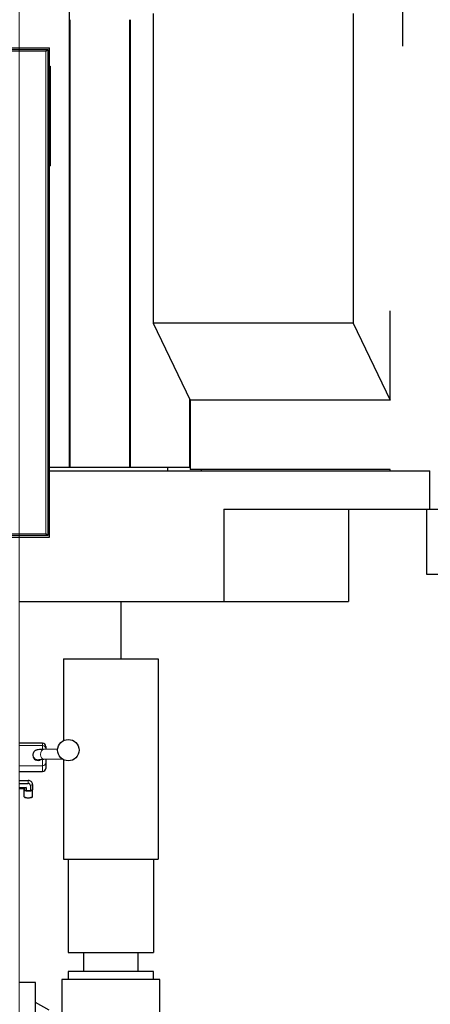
# Model space of a CAD drawing. Header units: inches. Extents: x 0 to 23760, y -13 to 16800.
# Tile 117 of 209: x 6634 to 7305, y 12832 to 14442. Entities that reach past the tile are written whole.
import ezdxf

# ---------------------------------------------------------------- set-up
doc = ezdxf.new("R2010")
doc.units = ezdxf.units.IN
doc.layers.add('254', color=7, linetype='Continuous', true_color=0xffffff)
doc.styles.add('latin_extended', font='simplex.shx')
doc.dimstyles.get("Standard").update_dxf_attribs({"dimtxt": 0.18, "dimasz": 0.18, "dimexe": 0.18, "dimexo": 0.0625, "dimgap": 0.09, "dimtad": 0, "dimtih": 1, "dimtoh": 1, "dimdec": 4, "dimzin": 0, "dimdsep": 46, "dimtxsty": 'Standard', "dimcen": 0.09, "dimadec": 0, "dimazin": 0, "dimtfac": 1, "dimtdec": 4, "dimtofl": 0, "dimtmove": 0, "dimatfit": 3, "dimfxl": 1, "dimtolj": 1, "dimtzin": 0, "dimarcsym": 0})

# ---------------------------------------------------------------- blocks, each defined once
blk = doc.blocks.new('_U1')
at = {"layer": '254', "color": 3, "linetype": 'Continuous', "lineweight": 13, "transparency": 16777216}
for p, q in [((8620.9, 13356.7), (8620.9, 9861.1)), ((1501.2, 11620.7), (1501.2, 9861.1)), ((1641.2, 9901.1), (8480.9, 9901.1))]:
    blk.add_line(p, q, dxfattribs=at)
at = {"layer": '254', "color": 3, "transparency": 16777216}
for points in [[(1641.2, 9924.5), (1641.2, 9877.8), (1501.2, 9901.1)], [(8480.9, 9877.8), (8480.9, 9924.5), (8620.9, 9901.1)]]:
    blk.add_solid(points, dxfattribs=at)
at = {"layer": 'Defpoints', "color": 0, "transparency": 16777216}
for p in [(8620.9, 13396.7), (1501.2, 11660.7), (8620.9, 9901.1)]:
    blk.add_point(p, dxfattribs=at)
at = {"layer": '254', "color": 2, "lineweight": 13, "transparency": 16777216, "insert": (4827.7, 10111.1), "char_height": 140, "attachment_point": 1, "style": 'latin_extended'}
blk.add_mtext('\\A1;7120', dxfattribs=at)
blk = doc.blocks.new('_U2')
at = {"layer": '254', "color": 3, "linetype": 'Continuous', "lineweight": 13, "transparency": 16777216}
for p, q in [((6632.8, 12012.1), (6632.8, 15144.7)), ((7269.7, 14744.7), (7269.7, 15144.7)), ((6772.8, 15104.7), (7129.7, 15104.7))]:
    blk.add_line(p, q, dxfattribs=at)
at = {"layer": '254', "color": 3, "transparency": 16777216}
for points in [[(6772.8, 15128), (6772.8, 15081.3), (6632.8, 15104.7)], [(7129.7, 15081.3), (7129.7, 15128), (7269.7, 15104.7)]]:
    blk.add_solid(points, dxfattribs=at)
at = {"layer": 'Defpoints', "color": 0, "transparency": 16777216}
for p in [(7269.7, 15104.7), (7269.7, 14704.7), (6632.8, 11972.1)]:
    blk.add_point(p, dxfattribs=at)
at = {"layer": '254', "color": 2, "lineweight": 13, "transparency": 16777216, "insert": (6771.3, 15314.7), "char_height": 140, "attachment_point": 1, "style": 'latin_extended'}
blk.add_mtext('\\A1;637', dxfattribs=at)
blk = doc.blocks.new('_U10')
at = {"layer": '254', "color": 3, "linetype": 'Continuous', "lineweight": 13, "transparency": 16777216}
for p, q in [((5262.1, 12837), (5262.1, 13673.7)), ((4811.8, 12837), (5302.1, 12837)), ((5262.1, 12697), (5262.1, 12328.7)), ((6892.8, 12188.7), (5222.1, 12188.7))]:
    blk.add_line(p, q, dxfattribs=at)
at = {"layer": '254', "color": 3, "transparency": 16777216}
for points in [[(5285.5, 12697), (5238.8, 12697), (5262.1, 12837)], [(5238.8, 12328.7), (5285.5, 12328.7), (5262.1, 12188.7)]]:
    blk.add_solid(points, dxfattribs=at)
at = {"layer": 'Defpoints', "color": 0, "transparency": 16777216}
for p in [(4771.8, 12837), (5262.1, 12188.7), (6932.8, 12188.7)]:
    blk.add_point(p, dxfattribs=at)
at = {"layer": '254', "color": 2, "lineweight": 13, "transparency": 16777216, "insert": (5052.1, 13243.7), "char_height": 140, "attachment_point": 1, "rotation": 90, "style": 'latin_extended'}
blk.add_mtext('\\A1;\\C2;650', dxfattribs=at)

msp = doc.modelspace()

# ---------------------------------------------------------------- linework, layer by layer
at = {"layer": '254', "color": 2, "linetype": 'Continuous', "lineweight": 25}
for p, q in [((7259.855, 14646.884), (7259.855, 14398.87)), ((6715.455, 13709.655), (6715.455, 14455.655)), ((6716.316, 13709.655), (6716.316, 14442.146)), ((6813.785, 13709.655), (6813.785, 14442.146)), ((6852.015, 14452.528), (6852.015, 13945.982)), ((7178.857, 14452.528), (7178.857, 13945.982)), ((6182.308, 14396.156), (6682.308, 14396.156)), ((6184.808, 14393.656), (6679.808, 14393.656)), ((6676.808, 14390.656), (6679.808, 14393.656)), ((6679.808, 14393.656), (6679.808, 13598.656)), ((6682.308, 13596.156), (6682.308, 14396.156)), ((6682.308, 14366.124), (6683.808, 14366.124)), ((6683.808, 14366.124), (6683.808, 14203.124)), ((6682.308, 14203.124), (6683.808, 14203.124)), ((7239.544, 13819.888), (7239.544, 13965.842)), ((6852.015, 13945.982), (6912.703, 13819.888)), ((7178.857, 13945.982), (6852.015, 13945.982)), ((7178.857, 13945.982), (7239.544, 13819.888)), ((6912.083, 13709.655), (6912.083, 13821.185)), ((6912.703, 13819.888), (6912.703, 13706.665)), ((7239.544, 13819.888), (6912.703, 13819.888)), ((6715.455, 13709.655), (6682.306, 13709.655)), ((6682.313, 13704.665), (7304.629, 13704.665)), ((6716.316, 13709.655), (6715.455, 13709.655)), ((6813.358, 13709.655), (6716.316, 13709.655)), ((6813.785, 13709.655), (6813.358, 13709.655)), ((6814.851, 13709.655), (6813.785, 13709.655)), ((6912.083, 13709.655), (6814.851, 13709.655)), ((6875.224, 13709.656), (6875.224, 13704.665)), ((6912.703, 13709.655), (6912.083, 13709.655)), ((7239.544, 13706.665), (6912.703, 13706.665)), ((6930.721, 13706.665), (6930.721, 13704.665)), ((7239.544, 13704.665), (7239.544, 13706.665)), ((7304.629, 13641.665), (7304.629, 13704.665)), ((6967.476, 13641.665), (7304.629, 13641.665)), ((6967.476, 13641.665), (6967.476, 13490.665)), ((7171.608, 13641.665), (7171.608, 13490.665)), ((7298.892, 13641.665), (7298.892, 13535.665)), ((7304.629, 13641.665), (7470.388, 13641.665)), ((6679.808, 13598.656), (6587.305, 13598.656)), ((6587.308, 13596.156), (6682.308, 13596.156)), ((6679.808, 13598.656), (6676.808, 13601.656)), ((7298.892, 13535.665), (7322.687, 13535.665)), ((6633.812, 13490.665), (6967.476, 13490.665)), ((6799.985, 13397.247), (6799.985, 13490.665)), ((6967.476, 13490.665), (7171.608, 13490.665)), ((6705.308, 13397.256), (6860.308, 13397.256)), ((6705.308, 13397.256), (6705.308, 13263.262)), ((6860.308, 13397.256), (6860.308, 13069.656)), ((6671.359, 13258.927), (6633.808, 13258.927)), ((6676.359, 13253.927), (6676.359, 13253.904)), ((6676.359, 13253.904), (6676.359, 13250.134)), ((6655.359, 13240.114), (6655.359, 13239.067)), ((6655.359, 13240.114), (6655.363, 13239.859)), ((6695.956, 13249.567), (6672.936, 13248.871)), ((6676.359, 13250.134), (6676.359, 13248.974)), ((6673.42, 13232.878), (6702.804, 13233.767)), ((6676.359, 13232.967), (6676.359, 13227.023)), ((6676.359, 13227.023), (6676.359, 13218.057)), ((6676.359, 13218.057), (6676.359, 13217.927)), ((6705.308, 13232.192), (6705.308, 13069.656)), ((6633.808, 13212.927), (6671.359, 13212.927)), ((6633.808, 13198.334), (6647.783, 13198.334)), ((6633.808, 13193.333), (6647.783, 13193.333)), ((6633.808, 13186.68), (6644.319, 13186.68)), ((6644.319, 13186.68), (6640.855, 13185.028)), ((6644.319, 13186.68), (6644.319, 13181.364)), ((6651.247, 13190.007), (6651.247, 13181.364)), ((6654.711, 13191.681), (6654.711, 13183.039)), ((6633.808, 13185.028), (6640.855, 13185.028)), ((6640.855, 13183.318), (6640.783, 13183.039)), ((6640.783, 13183.039), (6640.783, 13171.996)), ((6640.855, 13185.028), (6640.855, 13183.039)), ((6644.319, 13181.364), (6640.855, 13183.039)), ((6641.085, 13171.428), (6641.564, 13170.988)), ((6651.247, 13181.364), (6644.319, 13181.364)), ((6654.711, 13183.039), (6651.247, 13181.364)), ((6654.002, 13170.988), (6654.481, 13171.428)), ((6654.783, 13171.996), (6654.783, 13183.039)), ((6705.308, 13069.656), (6860.308, 13069.656)), ((6712.808, 13069.656), (6712.808, 12916.656)), ((6852.808, 13069.656), (6852.808, 12916.656)), ((6712.808, 12916.656), (6852.808, 12916.656)), ((6738.308, 12916.656), (6738.308, 12885.656)), ((6827.308, 12885.656), (6827.308, 12916.656)), ((6712.808, 12885.656), (6712.808, 12872.656)), ((6782.808, 12885.656), (6712.808, 12885.656)), ((6852.808, 12885.656), (6782.808, 12885.656)), ((6852.808, 12872.656), (6852.808, 12885.656)), ((6659.808, 12867.656), (6632.997, 12867.656)), ((6659.808, 12439.202), (6659.808, 12867.656)), ((6862.808, 12872.656), (6702.808, 12872.656)), ((6702.808, 12872.656), (6702.808, 12695.913)), ((6862.808, 12749.156), (6862.808, 12872.656)), ((6681.808, 12822.656), (6659.808, 12835.356))]:
    msp.add_line(p, q, dxfattribs=at)
at = {"layer": '254', "color": 110, "linetype": 'Continuous', "lineweight": 13}
for p, q in [((6813.358, 13709.655), (6813.358, 14442.146)), ((6814.851, 13709.655), (6814.851, 14442.146)), ((6676.808, 14390.656), (6187.808, 14390.656)), ((6676.808, 13601.656), (6676.808, 14390.656)), ((6587.305, 13601.656), (6676.808, 13601.656)), ((6671.359, 13258.897), (6633.808, 13258.897)), ((6671.359, 13255.127), (6633.808, 13255.127)), ((6671.359, 13258.927), (6671.359, 13258.897)), ((6671.359, 13255.127), (6671.359, 13258.897)), ((6671.359, 13249.007), (6671.359, 13255.127)), ((6671.359, 13222.059), (6633.808, 13222.059)), ((6671.359, 13222.059), (6671.359, 13232.691)), ((6671.359, 13213.093), (6671.359, 13222.059)), ((6671.359, 13213.093), (6633.808, 13213.093)), ((6671.359, 13213.093), (6671.359, 13212.927)), ((6647.783, 13198.334), (6647.783, 13193.333)), ((6654.711, 13191.681), (6651.247, 13190.007))]:
    msp.add_line(p, q, dxfattribs=at)
at = {"layer": '254', "color": 2, "linetype": 'Continuous', "lineweight": 25}
msp.add_circle((6713.359, 13247.726), 17.5, dxfattribs=at)
for centre, start, end in [((6671.359, 13253.927), 0, 90), ((6671.359, 13217.927), 270, 0)]:
    msp.add_arc(centre, 5, start, end, dxfattribs=at)
at = {"layer": '254', "color": 110, "linetype": 'Continuous', "lineweight": 13}
for centre, major_axis, ratio, start_param, end_param in [((6671.359, 13253.904), (-5, 0), 0.99872671, 3.14159265, 4.71238898), ((6671.359, 13250.134), (5, 0), 0.99872671, 0, 1.57079633), ((6663.359, 13240.114), (-8, 0), 0.99939083, 0.0319068, 1.82663978), ((6673.178, 13240.875), (-0.242, 7.996), 0.67234609, 0.00007073, 3.14156521), ((6703.541, 13241.793), (-0.242, 7.996), 0.67234609, 2.07263831, 2.90869466), ((6671.359, 13227.023), (5, 0), 0.99277481, 4.71238898, 6.28318531), ((6671.359, 13218.057), (-5, 0), 0.99277481, 1.57079633, 3.14159265)]:
    msp.add_ellipse(centre, major_axis=major_axis, ratio=ratio, start_param=start_param, end_param=end_param, dxfattribs=at)
at = {"layer": '254', "color": 2, "linetype": 'Continuous', "lineweight": 25}
for centre, major_axis, ratio, start_param, end_param in [((6663.359, 13239.067), (-8, 0), 0.99939083, 0, 2.18124705), ((6647.783, 13191.681), (6.928, 0), 0.96026611, 0, 1.57079633), ((6647.783, 13190.007), (-3.464, 0), 0.96026611, 3.14159265, 4.71238898), ((6647.783, 13183.039), (-7, 0), 0.279086, 0, 3.28492782), ((6647.783, 13171.996), (-7, 0), 0.279086, 0, 3.14159265), ((6647.783, 13171.516), (-6.5, 0), 0.279086, 0.29491701, 2.84667564)]:
    msp.add_ellipse(centre, major_axis=major_axis, ratio=ratio, start_param=start_param, end_param=end_param, dxfattribs=at)
for points, knots in [([(6672.936, 13248.871), (6671.64, 13248.832), (6668.107, 13248.705), (6664.613, 13248.478), (6662.658, 13248.249), (6661.054, 13247.876), (6659.388, 13247.173), (6657.621, 13245.881), (6656.065, 13243.782), (6655.43, 13241.678), (6655.359, 13240.422), (6655.359, 13240.114)], [0, 0, 0, 0, 0.15419468, 0.45760052, 0.61294303, 0.68431626, 0.73857856, 0.80675922, 0.88611371, 0.97249799, 1, 1, 1, 1]), ([(6665.299, 13232.435), (6665.299, 13232.435), (6665.4, 13232.452), (6666.291, 13232.551), (6668.874, 13232.717), (6671.727, 13232.826), (6673.42, 13232.878)], [0, 0, 0, 0, 0.06509603, 0.26949885, 0.63067353, 1, 1, 1, 1])]:
    msp.add_open_spline(points, degree=3, knots=knots, dxfattribs=at)

# ---------------------------------------------------------------- dimensions: what is measured, and where the dimension line sits
at = {"layer": '254', "color": 2, "linetype": 'Continuous', "lineweight": 13}
for base, p1, p2, picture, middle in [((7269.701, 15104.665), (6632.808, 11972.144), (7269.701, 14704.665), '_U2', (6951.254, 15104.665)), ((8620.898, 9901.137), (1501.226, 11660.656), (8620.898, 13396.656), '_U1', (5061.062, 9901.137))]:
    dim = msp.add_linear_dim(base=base, p1=p1, p2=p2, dimstyle='Standard', override={"dimscale": 40, "dimtxt": 3.5, "dimasz": 3.5, "dimexe": 1, "dimexo": 1, "dimgap": 1.75, "dimtad": 1, "dimtih": 1, "dimtoh": 0, "dimdec": 0, "dimlfac": 1, "dimzin": 8, "dimdsep": 46, "dimlunit": 2, "dimtxsty": 'latin_extended', "dimsah": 1, "dimse1": 0, "dimse2": 0, "dimsd1": 0, "dimsd2": 0, "dimclrd": 3, "dimclre": 3, "dimclrt": 2, "dimtol": 0, "dimtm": -0.1, "dimtfac": 0.714286, "dimtdec": 3, "dimtofl": 1, "dimtmove": 0, "dimtzin": 8, "dimlwd": 13, "dimlwe": 13}, dxfattribs=at)
    dim.commit()
    dim.dimension.update_dxf_attribs({"geometry": picture, "text_midpoint": middle, "dimtype": 160})
dim = msp.add_linear_dim(base=(5262.139, 12188.656), p1=(4771.808, 12837.017), p2=(6932.808, 12188.656), angle=90, text='\\C2;650', dimstyle='Standard', override={"dimscale": 40, "dimtxt": 3.5, "dimasz": 3.5, "dimexe": 1, "dimexo": 1, "dimgap": 1.75, "dimtad": 1, "dimtih": 0, "dimtoh": 0, "dimdec": 0, "dimlfac": 0.025, "dimzin": 8, "dimdsep": 46, "dimlunit": 2, "dimpost": '', "dimtxsty": 'latin_extended', "dimsah": 1, "dimse1": 0, "dimse2": 0, "dimsd1": 0, "dimsd2": 0, "dimclrd": 3, "dimclre": 3, "dimclrt": 2, "dimtol": 0, "dimtm": -0.1, "dimtfac": 0.714286, "dimtdec": 3, "dimtofl": 1, "dimtmove": 0, "dimtzin": 8, "dimlwd": 13, "dimlwe": 13}, dxfattribs=at)
dim.commit()
dim.dimension.update_dxf_attribs({"geometry": '_U10', "text_midpoint": (5262.139, 13423.684), "dimtype": 160})

doc.saveas('drawing.dxf')
